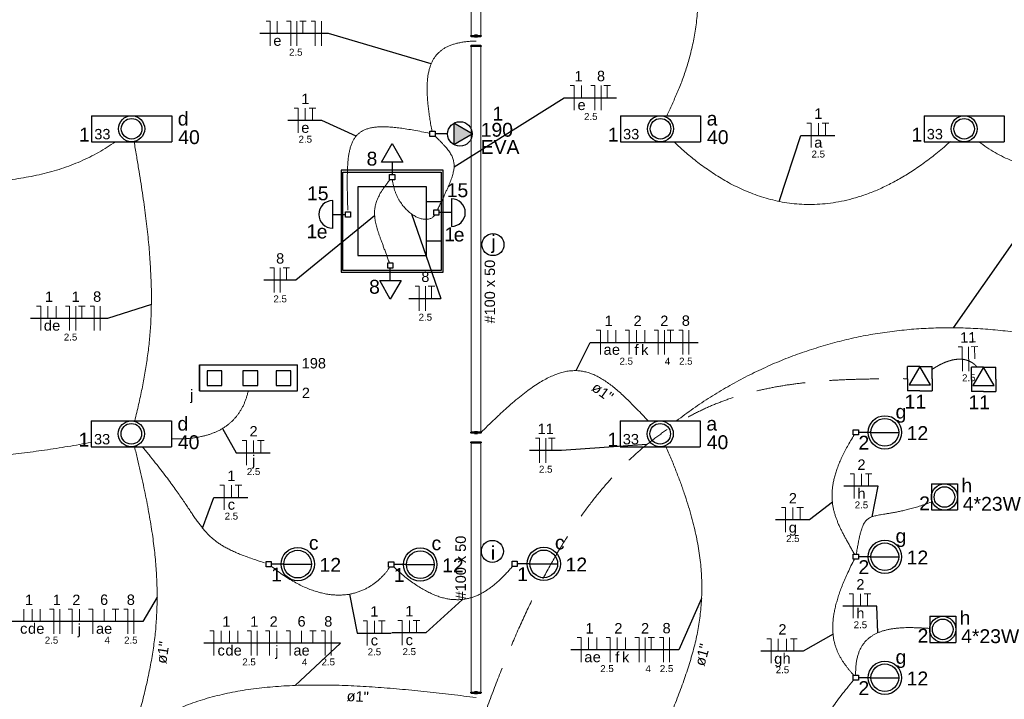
# Model space of a CAD drawing. Header units: millimetres. Extents: x 7 to 269, y 1 to 169.
# Tile 87 of 113: x 59 to 69, y 55 to 62. Entities that reach past the tile are written whole.
import ezdxf

# ---------------------------------------------------------------- set-up
doc = ezdxf.new("R2010")
doc.units = ezdxf.units.MM
doc.header["$MEASUREMENT"] = 0
doc.linetypes.add('Dashed', pattern=[0.75, 0.5, -0.25])
for name, color, linetype, lineweight in [('Eletroduto - Marco Polo', 6, 'Continuous', 9), ('Fiação - Marco Polo', 3, 'Continuous', 9), ('Layout-02 - Marco Polo', 243, 'Continuous', 50), ('Linha de Chamada - Marco Polo', 1, 'Continuous', 25), ('Luminárias - Marco Polo', 5, 'Continuous', 25), ('Textos - Marco Polo', 143, 'Continuous', 25), ('Tomadas - Marco Polo', 150, 'Continuous', 25)]:
    doc.layers.add(name, color=color, linetype=linetype, lineweight=lineweight)
doc.layers.add('Parede - Marco Polo', color=7, linetype='Continuous')
doc.styles.add('Arial', font='arial.ttf')

msp = doc.modelspace()

# ---------------------------------------------------------------- hatches: boundary and pattern name
at = {"layer": 'Tomadas - Marco Polo', "linetype": 'Continuous'}
for points in [[(63.181, 60.617), (63.369, 60.617), (63.181, 60.725)], [(63.181, 60.617), (63.369, 60.617), (63.181, 60.509)]]:
    msp.add_hatch(color=256, dxfattribs=at).paths.add_polyline_path(points)

# ---------------------------------------------------------------- linework, layer by layer
at = {"layer": 'Eletroduto - Marco Polo', "linetype": 'Continuous'}
for p, q in [((63.358, 61.614), (63.358, 63.134)), ((63.458, 61.614), (63.458, 63.134)), ((63.358, 57.573), (63.358, 61.514)), ((63.458, 57.573), (63.458, 61.514)), ((63.358, 54.923), (63.358, 57.473)), ((63.458, 54.923), (63.458, 57.473))]:
    msp.add_line(p, q, dxfattribs=at)
for points in [[(65.339, 63.656), (65.394, 63.504), (65.444, 63.357), (65.488, 63.216), (65.527, 63.079), (65.561, 62.947), (65.59, 62.82), (65.614, 62.697), (65.634, 62.579), (65.649, 62.464), (65.661, 62.354), (65.668, 62.248), (65.672, 62.146), (65.673, 62.047), (65.67, 61.952), (65.664, 61.86), (65.655, 61.772), (65.644, 61.686), (65.63, 61.604), (65.614, 61.525), (65.596, 61.448), (65.577, 61.374), (65.555, 61.302), (65.533, 61.233), (65.509, 61.166), (65.484, 61.101), (65.458, 61.038), (65.431, 60.977), (65.405, 60.918), (65.378, 60.86), (65.351, 60.803)], [(62.959, 60.643), (62.948, 60.706), (62.938, 60.766), (62.93, 60.824), (62.923, 60.88), (62.917, 60.933), (62.913, 60.984), (62.911, 61.032), (62.91, 61.078), (62.911, 61.122), (62.913, 61.164), (62.917, 61.203), (62.924, 61.24), (62.932, 61.275), (62.942, 61.308), (62.954, 61.339), (62.968, 61.368), (62.984, 61.394), (63.002, 61.419), (63.023, 61.441), (63.046, 61.462), (63.071, 61.481), (63.098, 61.497), (63.128, 61.512), (63.16, 61.525), (63.195, 61.536), (63.232, 61.545), (63.272, 61.553), (63.315, 61.558), (63.36, 61.562), (63.408, 61.564)], [(62.937, 60.623), (62.854, 60.64), (62.776, 60.655), (62.704, 60.667), (62.637, 60.677), (62.574, 60.684), (62.517, 60.688), (62.465, 60.69), (62.416, 60.689), (62.373, 60.685), (62.333, 60.678), (62.297, 60.668), (62.265, 60.655), (62.236, 60.639), (62.211, 60.62), (62.188, 60.598), (62.169, 60.572), (62.153, 60.544), (62.139, 60.511), (62.127, 60.476), (62.118, 60.437), (62.11, 60.394), (62.105, 60.348), (62.101, 60.298), (62.098, 60.244), (62.097, 60.186), (62.097, 60.125), (62.097, 60.06), (62.098, 59.991), (62.1, 59.918), (62.102, 59.841)], [(62.991, 60.593), (63.018, 60.567), (63.044, 60.543), (63.066, 60.519), (63.087, 60.497), (63.106, 60.476), (63.122, 60.455), (63.137, 60.435), (63.149, 60.415), (63.16, 60.396), (63.168, 60.377), (63.175, 60.357), (63.18, 60.338), (63.183, 60.319), (63.185, 60.299), (63.184, 60.279), (63.183, 60.259), (63.179, 60.238), (63.174, 60.216), (63.168, 60.193), (63.16, 60.169), (63.151, 60.143), (63.141, 60.117), (63.129, 60.089), (63.116, 60.059), (63.102, 60.028), (63.087, 59.995), (63.07, 59.96), (63.053, 59.923), (63.035, 59.884), (63.015, 59.842)], [(59.735, 60.538), (59.651, 60.482), (59.563, 60.429), (59.473, 60.382), (59.38, 60.338), (59.285, 60.299), (59.186, 60.264), (59.086, 60.234), (58.983, 60.207), (58.878, 60.185), (58.771, 60.166), (58.663, 60.151), (58.552, 60.141), (58.44, 60.134), (58.326, 60.131), (58.211, 60.131), (58.094, 60.135), (57.977, 60.143), (57.858, 60.154), (57.738, 60.169), (57.618, 60.187), (57.497, 60.208), (57.375, 60.232), (57.253, 60.26), (57.131, 60.291), (57.008, 60.325), (56.885, 60.362), (56.762, 60.402), (56.64, 60.444), (56.517, 60.49), (56.396, 60.538)], [(59.925, 60.536), (59.949, 60.399), (59.971, 60.266), (59.992, 60.139), (60.01, 60.016), (60.027, 59.897), (60.042, 59.783), (60.055, 59.673), (60.067, 59.566), (60.077, 59.463), (60.085, 59.363), (60.091, 59.267), (60.096, 59.173), (60.1, 59.081), (60.101, 58.992), (60.101, 58.905), (60.1, 58.82), (60.097, 58.737), (60.093, 58.655), (60.087, 58.574), (60.079, 58.494), (60.071, 58.415), (60.06, 58.336), (60.049, 58.257), (60.036, 58.179), (60.022, 58.1), (60.006, 58.021), (59.989, 57.941), (59.971, 57.86), (59.952, 57.778), (59.931, 57.694)], [(68.241, 60.54), (68.108, 60.427), (67.977, 60.326), (67.849, 60.238), (67.723, 60.161), (67.599, 60.095), (67.478, 60.039), (67.359, 59.994), (67.243, 59.958), (67.129, 59.931), (67.018, 59.912), (66.909, 59.902), (66.803, 59.898), (66.7, 59.902), (66.6, 59.912), (66.502, 59.928), (66.408, 59.95), (66.316, 59.976), (66.228, 60.007), (66.143, 60.042), (66.06, 60.08), (65.981, 60.121), (65.906, 60.165), (65.833, 60.21), (65.764, 60.257), (65.698, 60.304), (65.636, 60.352), (65.577, 60.4), (65.522, 60.447), (65.471, 60.493), (65.423, 60.537)], [(71.103, 60.568), (71.037, 60.545), (70.968, 60.522), (70.896, 60.497), (70.821, 60.472), (70.744, 60.447), (70.665, 60.422), (70.584, 60.397), (70.5, 60.372), (70.415, 60.348), (70.328, 60.326), (70.24, 60.304), (70.151, 60.285), (70.06, 60.267), (69.969, 60.252), (69.877, 60.239), (69.784, 60.228), (69.691, 60.221), (69.598, 60.218), (69.505, 60.218), (69.412, 60.221), (69.319, 60.229), (69.227, 60.242), (69.136, 60.259), (69.045, 60.282), (68.956, 60.309), (68.868, 60.343), (68.781, 60.382), (68.696, 60.427), (68.612, 60.479), (68.531, 60.538)], [(62.531, 60.15), (62.507, 60.12), (62.486, 60.092), (62.466, 60.065), (62.449, 60.038), (62.433, 60.013), (62.42, 59.988), (62.408, 59.964), (62.398, 59.94), (62.39, 59.917), (62.384, 59.894), (62.379, 59.871), (62.376, 59.849), (62.375, 59.826), (62.374, 59.803), (62.376, 59.779), (62.378, 59.755), (62.382, 59.73), (62.387, 59.705), (62.394, 59.679), (62.401, 59.652), (62.41, 59.624), (62.419, 59.595), (62.43, 59.564), (62.441, 59.532), (62.454, 59.499), (62.467, 59.463), (62.481, 59.426), (62.495, 59.387), (62.51, 59.346), (62.526, 59.303)], [(62.556, 60.151), (62.561, 60.119), (62.567, 60.089), (62.575, 60.059), (62.584, 60.031), (62.595, 60.004), (62.606, 59.978), (62.619, 59.953), (62.633, 59.929), (62.648, 59.907), (62.663, 59.886), (62.68, 59.867), (62.697, 59.848), (62.714, 59.832), (62.732, 59.816), (62.75, 59.802), (62.768, 59.79), (62.787, 59.779), (62.805, 59.769), (62.823, 59.762), (62.842, 59.756), (62.859, 59.751), (62.877, 59.748), (62.893, 59.747), (62.91, 59.748), (62.925, 59.75), (62.94, 59.754), (62.953, 59.76), (62.966, 59.768), (62.978, 59.778), (62.988, 59.789)], [(65.45, 57.694), (65.621, 57.819), (65.795, 57.935), (65.972, 58.041), (66.151, 58.139), (66.334, 58.228), (66.518, 58.309), (66.705, 58.38), (66.895, 58.443), (67.086, 58.497), (67.279, 58.543), (67.474, 58.58), (67.671, 58.608), (67.869, 58.628), (68.068, 58.639), (68.268, 58.642), (68.47, 58.636), (68.672, 58.622), (68.875, 58.6), (69.078, 58.569), (69.281, 58.53), (69.485, 58.483), (69.689, 58.427), (69.893, 58.364), (70.096, 58.292), (70.299, 58.212), (70.502, 58.124), (70.704, 58.029), (70.905, 57.925), (71.104, 57.813), (71.303, 57.693)], [(63.457, 57.573), (63.544, 57.659), (63.626, 57.738), (63.705, 57.81), (63.779, 57.876), (63.851, 57.936), (63.919, 57.989), (63.983, 58.036), (64.045, 58.077), (64.105, 58.112), (64.162, 58.141), (64.217, 58.165), (64.27, 58.183), (64.321, 58.196), (64.371, 58.203), (64.42, 58.205), (64.468, 58.202), (64.514, 58.194), (64.561, 58.181), (64.607, 58.164), (64.653, 58.142), (64.699, 58.115), (64.746, 58.084), (64.793, 58.049), (64.841, 58.01), (64.89, 57.966), (64.941, 57.919), (64.993, 57.868), (65.047, 57.813), (65.103, 57.755), (65.161, 57.693)], [(61.088, 57.998), (61.079, 57.963), (61.069, 57.929), (61.057, 57.897), (61.045, 57.866), (61.031, 57.837), (61.015, 57.809), (60.999, 57.782), (60.981, 57.756), (60.962, 57.732), (60.942, 57.709), (60.921, 57.688), (60.898, 57.668), (60.875, 57.649), (60.85, 57.631), (60.824, 57.615), (60.797, 57.599), (60.769, 57.585), (60.74, 57.573), (60.709, 57.561), (60.678, 57.551), (60.645, 57.542), (60.612, 57.534), (60.577, 57.527), (60.541, 57.521), (60.505, 57.516), (60.467, 57.513), (60.428, 57.51), (60.388, 57.509), (60.347, 57.509), (60.306, 57.51)], [(59.487, 57.474), (59.369, 57.452), (59.25, 57.432), (59.132, 57.413), (59.014, 57.395), (58.897, 57.379), (58.78, 57.364), (58.664, 57.35), (58.549, 57.338), (58.434, 57.327), (58.32, 57.318), (58.208, 57.31), (58.096, 57.303), (57.986, 57.298), (57.878, 57.294), (57.771, 57.292), (57.665, 57.291), (57.561, 57.292), (57.459, 57.294), (57.36, 57.297), (57.262, 57.302), (57.166, 57.308), (57.073, 57.316), (56.982, 57.325), (56.894, 57.335), (56.808, 57.347), (56.725, 57.36), (56.645, 57.375), (56.568, 57.391), (56.494, 57.409), (56.423, 57.428)], [(67.26, 57.55), (67.223, 57.489), (67.19, 57.431), (67.16, 57.376), (67.134, 57.322), (67.111, 57.271), (67.092, 57.221), (67.075, 57.174), (67.062, 57.129), (67.051, 57.085), (67.043, 57.042), (67.038, 57.001), (67.035, 56.962), (67.034, 56.923), (67.036, 56.886), (67.039, 56.85), (67.045, 56.814), (67.052, 56.779), (67.062, 56.745), (67.072, 56.711), (67.085, 56.678), (67.098, 56.645), (67.113, 56.611), (67.129, 56.578), (67.146, 56.545), (67.164, 56.511), (67.183, 56.477), (67.202, 56.442), (67.222, 56.407), (67.242, 56.371), (67.262, 56.334)], [(59.93, 57.427), (59.96, 57.303), (59.988, 57.183), (60.014, 57.067), (60.037, 56.955), (60.059, 56.847), (60.078, 56.741), (60.095, 56.639), (60.111, 56.54), (60.124, 56.444), (60.135, 56.35), (60.144, 56.258), (60.151, 56.167), (60.156, 56.079), (60.159, 55.992), (60.16, 55.906), (60.159, 55.82), (60.156, 55.736), (60.151, 55.652), (60.145, 55.568), (60.136, 55.484), (60.125, 55.399), (60.112, 55.314), (60.097, 55.228), (60.08, 55.141), (60.062, 55.053), (60.041, 54.963), (60.019, 54.871), (59.994, 54.778), (59.968, 54.682), (59.94, 54.583)], [(60.009, 57.43), (60.078, 57.346), (60.141, 57.267), (60.199, 57.193), (60.252, 57.124), (60.3, 57.059), (60.343, 56.998), (60.383, 56.941), (60.42, 56.888), (60.454, 56.839), (60.485, 56.793), (60.515, 56.749), (60.542, 56.709), (60.569, 56.672), (60.595, 56.637), (60.62, 56.604), (60.645, 56.573), (60.671, 56.545), (60.698, 56.518), (60.727, 56.492), (60.757, 56.468), (60.789, 56.444), (60.824, 56.422), (60.862, 56.4), (60.904, 56.379), (60.95, 56.357), (61, 56.336), (61.055, 56.315), (61.115, 56.293), (61.18, 56.27), (61.252, 56.247)], [(65.342, 57.431), (65.396, 57.306), (65.444, 57.185), (65.489, 57.068), (65.529, 56.955), (65.565, 56.845), (65.596, 56.739), (65.623, 56.636), (65.647, 56.536), (65.666, 56.439), (65.682, 56.344), (65.694, 56.251), (65.702, 56.16), (65.707, 56.071), (65.708, 55.983), (65.706, 55.896), (65.701, 55.811), (65.692, 55.726), (65.681, 55.641), (65.667, 55.557), (65.65, 55.473), (65.63, 55.389), (65.607, 55.305), (65.582, 55.219), (65.554, 55.133), (65.524, 55.046), (65.492, 54.957), (65.458, 54.867), (65.422, 54.775), (65.383, 54.68), (65.343, 54.584)], [(67.281, 56.335), (67.29, 56.388), (67.299, 56.436), (67.307, 56.479), (67.315, 56.517), (67.324, 56.551), (67.333, 56.581), (67.342, 56.607), (67.351, 56.63), (67.362, 56.649), (67.373, 56.666), (67.385, 56.68), (67.399, 56.692), (67.414, 56.702), (67.431, 56.711), (67.449, 56.718), (67.469, 56.724), (67.492, 56.729), (67.516, 56.734), (67.543, 56.739), (67.573, 56.743), (67.605, 56.749), (67.64, 56.755), (67.679, 56.762), (67.72, 56.77), (67.765, 56.78), (67.814, 56.792), (67.866, 56.806), (67.922, 56.823), (67.982, 56.843), (68.047, 56.865)], [(67.263, 56.282), (67.227, 56.214), (67.196, 56.148), (67.167, 56.085), (67.142, 56.025), (67.12, 55.967), (67.101, 55.912), (67.085, 55.86), (67.071, 55.809), (67.06, 55.761), (67.052, 55.715), (67.046, 55.672), (67.043, 55.63), (67.041, 55.59), (67.042, 55.551), (67.045, 55.515), (67.049, 55.48), (67.056, 55.446), (67.064, 55.414), (67.074, 55.383), (67.085, 55.354), (67.097, 55.325), (67.111, 55.298), (67.126, 55.271), (67.142, 55.245), (67.159, 55.22), (67.177, 55.196), (67.195, 55.172), (67.214, 55.148), (67.233, 55.125), (67.253, 55.102)], [(61.322, 56.213), (61.387, 56.162), (61.451, 56.117), (61.513, 56.078), (61.573, 56.043), (61.631, 56.013), (61.688, 55.987), (61.743, 55.966), (61.797, 55.949), (61.848, 55.936), (61.898, 55.926), (61.946, 55.92), (61.993, 55.918), (62.037, 55.918), (62.08, 55.921), (62.122, 55.927), (62.161, 55.936), (62.199, 55.947), (62.235, 55.96), (62.269, 55.974), (62.301, 55.991), (62.332, 56.009), (62.361, 56.028), (62.388, 56.048), (62.413, 56.069), (62.437, 56.091), (62.459, 56.113), (62.479, 56.135), (62.497, 56.157), (62.514, 56.18), (62.528, 56.202)], [(62.571, 56.204), (62.628, 56.152), (62.684, 56.105), (62.738, 56.063), (62.791, 56.025), (62.842, 55.992), (62.892, 55.963), (62.94, 55.939), (62.987, 55.918), (63.033, 55.901), (63.078, 55.888), (63.121, 55.879), (63.163, 55.873), (63.204, 55.871), (63.244, 55.871), (63.283, 55.875), (63.321, 55.882), (63.358, 55.891), (63.394, 55.904), (63.43, 55.918), (63.464, 55.936), (63.498, 55.955), (63.531, 55.977), (63.564, 56), (63.596, 56.026), (63.628, 56.053), (63.659, 56.082), (63.689, 56.112), (63.72, 56.143), (63.75, 56.176), (63.779, 56.21)], [(67.275, 55.102), (67.275, 55.15), (67.278, 55.195), (67.283, 55.237), (67.29, 55.275), (67.3, 55.311), (67.312, 55.345), (67.326, 55.375), (67.342, 55.403), (67.36, 55.428), (67.38, 55.452), (67.402, 55.472), (67.426, 55.491), (67.451, 55.508), (67.477, 55.523), (67.505, 55.535), (67.534, 55.547), (67.565, 55.556), (67.596, 55.564), (67.629, 55.571), (67.663, 55.576), (67.697, 55.58), (67.732, 55.583), (67.768, 55.585), (67.804, 55.586), (67.841, 55.586), (67.879, 55.585), (67.916, 55.584), (67.954, 55.582), (67.992, 55.58), (68.03, 55.578)], [(60.064, 54.584), (60.145, 54.637), (60.23, 54.687), (60.317, 54.732), (60.407, 54.773), (60.501, 54.81), (60.597, 54.843), (60.696, 54.873), (60.797, 54.899), (60.901, 54.922), (61.007, 54.942), (61.115, 54.958), (61.226, 54.972), (61.338, 54.983), (61.452, 54.991), (61.567, 54.997), (61.684, 55), (61.803, 55.001), (61.922, 55), (62.043, 54.997), (62.165, 54.992), (62.288, 54.985), (62.411, 54.977), (62.535, 54.968), (62.659, 54.957), (62.784, 54.945), (62.909, 54.932), (63.034, 54.918), (63.159, 54.904), (63.284, 54.889), (63.408, 54.873)], [(67.253, 55.049), (67.187, 54.97), (67.127, 54.895), (67.074, 54.823), (67.027, 54.754), (66.987, 54.689), (66.952, 54.626), (66.924, 54.566), (66.9, 54.509), (66.882, 54.455), (66.868, 54.403), (66.859, 54.355), (66.855, 54.308), (66.855, 54.265), (66.858, 54.223), (66.866, 54.184), (66.876, 54.148), (66.89, 54.113), (66.907, 54.081), (66.927, 54.051), (66.949, 54.022), (66.973, 53.996), (66.999, 53.972), (67.027, 53.949), (67.057, 53.928), (67.087, 53.909), (67.119, 53.891), (67.151, 53.875), (67.184, 53.86), (67.217, 53.846), (67.25, 53.834)], [(59.493, 54.568), (59.295, 54.622), (59.106, 54.67), (58.927, 54.714), (58.756, 54.753), (58.594, 54.787), (58.441, 54.817), (58.295, 54.843), (58.157, 54.864), (58.027, 54.882), (57.903, 54.895), (57.786, 54.905), (57.675, 54.912), (57.569, 54.915), (57.47, 54.914), (57.375, 54.911), (57.285, 54.904), (57.2, 54.895), (57.119, 54.883), (57.041, 54.869), (56.967, 54.852), (56.896, 54.832), (56.827, 54.811), (56.761, 54.788), (56.697, 54.763), (56.634, 54.736), (56.573, 54.708), (56.512, 54.679), (56.452, 54.648), (56.392, 54.616), (56.332, 54.583)]]:
    msp.add_spline(points, degree=3, dxfattribs=at)
at = {"layer": 'Eletroduto - Marco Polo', "linetype": 'Dashed'}
for points in [[(68.053, 58.218), (68.074, 58.231), (68.095, 58.244), (68.115, 58.255), (68.134, 58.266), (68.154, 58.275), (68.173, 58.284), (68.191, 58.292), (68.21, 58.298), (68.227, 58.304), (68.245, 58.309), (68.262, 58.314), (68.279, 58.317), (68.295, 58.319), (68.311, 58.321), (68.326, 58.322), (68.342, 58.322), (68.356, 58.321), (68.371, 58.32), (68.385, 58.317), (68.398, 58.314), (68.411, 58.31), (68.424, 58.306), (68.436, 58.3), (68.448, 58.294), (68.46, 58.287), (68.471, 58.28), (68.482, 58.271), (68.492, 58.262), (68.502, 58.253), (68.511, 58.242)], [(63.06, 53.271), (63.187, 53.73), (63.316, 54.16), (63.447, 54.561), (63.581, 54.934), (63.716, 55.279), (63.853, 55.599), (63.992, 55.894), (64.133, 56.165), (64.276, 56.413), (64.422, 56.64), (64.569, 56.845), (64.719, 57.03), (64.871, 57.197), (65.024, 57.346), (65.181, 57.478), (65.339, 57.594), (65.5, 57.695), (65.663, 57.782), (65.828, 57.857), (65.995, 57.92), (66.165, 57.972), (66.337, 58.014), (66.512, 58.048), (66.689, 58.074), (66.868, 58.093), (67.05, 58.107), (67.234, 58.115), (67.421, 58.12), (67.61, 58.123), (67.802, 58.123)]]:
    msp.add_spline(points, degree=3, dxfattribs=at)
at = {"layer": 'Fiação - Marco Polo'}
for p, q in [((61.269, 61.766), (61.311, 61.766)), ((61.311, 61.516), (61.311, 61.766)), ((61.384, 61.641), (61.384, 61.766)), ((61.479, 61.766), (61.52, 61.766)), ((61.52, 61.516), (61.52, 61.766)), ((61.583, 61.516), (61.583, 61.766)), ((61.612, 61.766), (61.679, 61.766)), ((61.645, 61.641), (61.645, 61.766)), ((61.729, 61.766), (61.77, 61.766)), ((61.77, 61.516), (61.77, 61.766)), ((61.833, 61.516), (61.833, 61.766)), ((64.368, 61.111), (64.409, 61.111)), ((64.409, 60.861), (64.409, 61.111)), ((64.483, 60.986), (64.483, 61.111)), ((64.578, 61.111), (64.619, 61.111)), ((64.619, 60.861), (64.619, 61.111)), ((64.682, 60.861), (64.682, 61.111)), ((64.711, 61.111), (64.778, 61.111)), ((64.744, 60.986), (64.744, 61.111)), ((61.554, 60.879), (61.595, 60.879)), ((61.595, 60.629), (61.595, 60.879)), ((61.669, 60.754), (61.669, 60.879)), ((61.709, 60.879), (61.776, 60.879)), ((61.743, 60.754), (61.743, 60.879)), ((66.779, 60.728), (66.821, 60.728)), ((66.821, 60.478), (66.821, 60.728)), ((66.895, 60.603), (66.895, 60.728)), ((66.935, 60.728), (67.002, 60.728)), ((66.968, 60.603), (66.968, 60.728)), ((61.309, 59.252), (61.351, 59.252)), ((61.351, 59.002), (61.351, 59.252)), ((61.414, 59.002), (61.414, 59.252)), ((61.443, 59.252), (61.509, 59.252)), ((61.476, 59.127), (61.476, 59.252)), ((62.788, 59.065), (62.83, 59.065)), ((62.83, 58.815), (62.83, 59.065)), ((62.892, 58.815), (62.892, 59.065)), ((62.921, 59.065), (62.988, 59.065)), ((62.955, 58.94), (62.955, 59.065)), ((58.932, 58.863), (58.974, 58.863)), ((58.974, 58.613), (58.974, 58.863)), ((59.047, 58.738), (59.047, 58.863)), ((59.132, 58.738), (59.132, 58.863)), ((59.227, 58.863), (59.268, 58.863)), ((59.268, 58.613), (59.268, 58.863)), ((59.331, 58.613), (59.331, 58.863)), ((59.36, 58.863), (59.427, 58.863)), ((59.393, 58.738), (59.393, 58.863)), ((59.477, 58.863), (59.518, 58.863)), ((59.518, 58.613), (59.518, 58.863)), ((59.581, 58.613), (59.581, 58.863)), ((64.633, 58.618), (64.675, 58.618)), ((64.675, 58.368), (64.675, 58.618)), ((64.749, 58.493), (64.749, 58.618)), ((64.833, 58.493), (64.833, 58.618)), ((64.928, 58.618), (64.969, 58.618)), ((64.969, 58.368), (64.969, 58.618)), ((65.043, 58.493), (65.043, 58.618)), ((65.128, 58.493), (65.128, 58.618)), ((65.222, 58.618), (65.264, 58.618)), ((65.264, 58.368), (65.264, 58.618)), ((65.326, 58.368), (65.326, 58.618)), ((65.355, 58.618), (65.422, 58.618)), ((65.389, 58.493), (65.389, 58.618)), ((65.472, 58.618), (65.514, 58.618)), ((65.514, 58.368), (65.514, 58.618)), ((65.576, 58.368), (65.576, 58.618)), ((68.318, 58.447), (68.36, 58.447)), ((68.364, 58.198), (68.36, 58.447)), ((68.426, 58.198), (68.423, 58.448)), ((68.452, 58.449), (68.518, 58.45)), ((68.487, 58.324), (68.485, 58.449)), ((61.027, 57.492), (61.069, 57.492)), ((61.069, 57.242), (61.069, 57.492)), ((61.142, 57.367), (61.142, 57.492)), ((61.183, 57.492), (61.249, 57.492)), ((61.216, 57.367), (61.216, 57.492)), ((64.014, 57.516), (64.056, 57.516)), ((64.056, 57.266), (64.056, 57.516)), ((64.118, 57.266), (64.118, 57.516)), ((64.147, 57.516), (64.214, 57.516)), ((64.181, 57.391), (64.181, 57.516)), ((67.218, 57.152), (67.26, 57.152)), ((67.26, 56.902), (67.26, 57.152)), ((67.334, 57.027), (67.334, 57.152)), ((67.374, 57.152), (67.441, 57.152)), ((67.407, 57.027), (67.407, 57.152)), ((60.8, 57.038), (60.842, 57.038)), ((60.842, 56.788), (60.842, 57.038)), ((60.916, 56.913), (60.916, 57.038)), ((60.956, 57.038), (61.022, 57.038)), ((60.989, 56.913), (60.989, 57.038)), ((66.519, 56.809), (66.561, 56.809)), ((66.561, 56.559), (66.561, 56.809)), ((66.635, 56.684), (66.635, 56.809)), ((66.675, 56.809), (66.742, 56.809)), ((66.708, 56.684), (66.708, 56.809)), ((67.207, 55.931), (67.249, 55.931)), ((67.249, 55.681), (67.249, 55.931)), ((67.323, 55.806), (67.323, 55.931)), ((67.363, 55.931), (67.43, 55.931)), ((67.396, 55.806), (67.396, 55.931)), ((58.801, 55.649), (58.801, 55.774)), ((58.886, 55.649), (58.886, 55.774)), ((58.97, 55.649), (58.97, 55.774)), ((59.065, 55.774), (59.106, 55.774)), ((59.106, 55.524), (59.106, 55.774)), ((59.169, 55.524), (59.169, 55.774)), ((59.252, 55.774), (59.294, 55.774)), ((59.294, 55.524), (59.294, 55.774)), ((59.368, 55.649), (59.368, 55.774)), ((59.462, 55.774), (59.504, 55.774)), ((59.504, 55.524), (59.504, 55.774)), ((59.62, 55.649), (59.62, 55.774)), ((59.702, 55.774), (59.769, 55.774)), ((59.736, 55.649), (59.736, 55.774)), ((59.819, 55.774), (59.861, 55.774)), ((59.861, 55.524), (59.861, 55.774)), ((59.923, 55.524), (59.923, 55.774)), ((62.258, 55.655), (62.3, 55.655)), ((62.3, 55.405), (62.3, 55.655)), ((62.374, 55.53), (62.374, 55.655)), ((62.414, 55.655), (62.481, 55.655)), ((62.447, 55.53), (62.447, 55.655)), ((62.613, 55.658), (62.655, 55.658)), ((62.655, 55.408), (62.655, 55.658)), ((62.729, 55.533), (62.729, 55.658)), ((62.769, 55.658), (62.836, 55.658)), ((62.802, 55.533), (62.802, 55.658)), ((60.697, 55.552), (60.739, 55.552)), ((60.739, 55.302), (60.739, 55.552)), ((60.812, 55.427), (60.812, 55.552)), ((60.897, 55.427), (60.897, 55.552)), ((60.982, 55.427), (60.982, 55.552)), ((61.076, 55.552), (61.118, 55.552)), ((61.118, 55.302), (61.118, 55.552)), ((61.18, 55.302), (61.18, 55.552)), ((61.264, 55.552), (61.305, 55.552)), ((61.305, 55.302), (61.305, 55.552)), ((61.379, 55.427), (61.379, 55.552)), ((61.473, 55.552), (61.515, 55.552)), ((61.515, 55.302), (61.515, 55.552)), ((61.631, 55.427), (61.631, 55.552)), ((61.714, 55.552), (61.78, 55.552)), ((61.747, 55.427), (61.747, 55.552)), ((61.83, 55.552), (61.872, 55.552)), ((61.872, 55.302), (61.872, 55.552)), ((61.934, 55.302), (61.934, 55.552)), ((64.437, 55.484), (64.479, 55.484)), ((64.479, 55.234), (64.479, 55.484)), ((64.553, 55.359), (64.553, 55.484)), ((64.637, 55.359), (64.637, 55.484)), ((64.732, 55.484), (64.774, 55.484)), ((64.774, 55.234), (64.774, 55.484)), ((64.847, 55.359), (64.847, 55.484)), ((64.932, 55.359), (64.932, 55.484)), ((65.026, 55.484), (65.068, 55.484)), ((65.068, 55.234), (65.068, 55.484)), ((65.13, 55.234), (65.13, 55.484)), ((65.16, 55.484), (65.226, 55.484)), ((65.193, 55.359), (65.193, 55.484)), ((65.276, 55.484), (65.318, 55.484)), ((65.318, 55.234), (65.318, 55.484)), ((65.38, 55.234), (65.38, 55.484)), ((66.371, 55.472), (66.413, 55.472)), ((66.413, 55.222), (66.413, 55.472)), ((66.486, 55.347), (66.486, 55.472)), ((66.571, 55.347), (66.571, 55.472)), ((66.611, 55.472), (66.678, 55.472)), ((66.645, 55.347), (66.645, 55.472))]:
    msp.add_line(p, q, dxfattribs=at)
at = {"layer": 'Layout-02 - Marco Polo'}
for p, q in [((63.358, 61.609), (63.358, 61.619)), ((63.358, 61.614), (63.393, 61.614)), ((63.393, 61.619), (63.423, 61.619)), ((63.393, 61.609), (63.393, 61.619)), ((63.393, 61.609), (63.423, 61.609)), ((63.423, 61.609), (63.423, 61.619)), ((63.423, 61.614), (63.458, 61.614)), ((63.458, 61.609), (63.458, 61.619)), ((63.358, 61.509), (63.358, 61.519)), ((63.458, 61.514), (63.358, 61.514)), ((63.458, 61.509), (63.458, 61.519)), ((63.358, 57.568), (63.358, 57.578)), ((63.358, 57.573), (63.393, 57.573)), ((63.393, 57.578), (63.423, 57.578)), ((63.393, 57.568), (63.393, 57.578)), ((63.393, 57.568), (63.423, 57.568)), ((63.423, 57.568), (63.423, 57.578)), ((63.423, 57.573), (63.458, 57.573)), ((63.458, 57.568), (63.458, 57.578)), ((63.358, 57.468), (63.358, 57.478)), ((63.458, 57.473), (63.358, 57.473)), ((63.458, 57.468), (63.458, 57.478)), ((63.358, 54.918), (63.358, 54.928)), ((63.358, 54.923), (63.393, 54.923)), ((63.393, 54.928), (63.423, 54.928)), ((63.393, 54.918), (63.393, 54.928)), ((63.393, 54.918), (63.423, 54.918)), ((63.423, 54.918), (63.423, 54.928)), ((63.423, 54.923), (63.458, 54.923)), ((63.458, 54.918), (63.458, 54.928))]:
    msp.add_line(p, q, dxfattribs=at)
at = {"layer": 'Linha de Chamada - Marco Polo'}
for p, q in [((61.905, 61.641), (61.207, 61.641)), ((62.951, 61.333), (61.905, 61.641)), ((63.185, 60.283), (64.305, 60.986)), ((64.305, 60.986), (64.84, 60.986)), ((61.839, 60.754), (61.491, 60.754)), ((62.186, 60.595), (61.839, 60.754)), ((66.497, 59.93), (66.717, 60.603)), ((66.717, 60.603), (67.064, 60.603)), ((62.375, 59.782), (61.572, 59.127)), ((62.75, 59.802), (63.05, 58.94)), ((68.272, 58.642), (68.875, 59.503)), ((61.572, 59.127), (61.247, 59.127)), ((60.101, 58.879), (59.653, 58.738)), ((62.725, 58.94), (63.05, 58.94)), ((59.653, 58.738), (58.87, 58.738)), ((64.428, 58.205), (64.571, 58.493)), ((64.571, 58.493), (65.669, 58.493)), ((60.826, 57.616), (60.965, 57.367)), ((60.965, 57.367), (61.312, 57.367)), ((64.277, 57.391), (63.952, 57.391)), ((65.147, 57.451), (64.277, 57.391)), ((67.503, 57.027), (67.156, 57.027)), ((67.442, 56.715), (67.503, 57.027)), ((60.622, 56.601), (60.738, 56.913)), ((60.738, 56.913), (61.085, 56.913)), ((67.038, 56.864), (66.804, 56.684)), ((66.804, 56.684), (66.457, 56.684)), ((60.16, 55.895), (60.015, 55.649)), ((62.118, 55.927), (62.196, 55.53)), ((63.269, 55.873), (62.898, 55.533)), ((65.705, 55.882), (65.473, 55.359)), ((67.492, 55.806), (67.145, 55.806)), ((67.499, 55.533), (67.492, 55.806)), ((60.015, 55.649), (58.623, 55.649)), ((62.196, 55.53), (62.543, 55.53)), ((62.898, 55.533), (62.551, 55.533)), ((67.044, 55.52), (66.741, 55.347)), ((62.027, 55.427), (60.634, 55.427)), ((61.565, 54.996), (62.027, 55.427)), ((65.473, 55.359), (64.375, 55.359)), ((66.741, 55.347), (66.309, 55.347))]:
    msp.add_line(p, q, dxfattribs=at)
for centre in [(63.58, 59.489), (63.575, 56.363)]:
    msp.add_circle(centre, 0.112, dxfattribs=at)
at = {"layer": 'Luminárias - Marco Polo'}
for p, q in [((59.492, 60.803), (60.308, 60.803)), ((59.492, 60.803), (59.492, 60.538)), ((60.308, 60.803), (60.308, 60.538)), ((64.879, 60.803), (65.695, 60.803)), ((64.879, 60.803), (64.879, 60.538)), ((65.695, 60.803), (65.695, 60.538)), ((67.972, 60.803), (68.788, 60.803)), ((67.972, 60.803), (67.972, 60.538)), ((68.788, 60.803), (68.788, 60.538)), ((59.492, 60.538), (60.308, 60.538)), ((64.879, 60.538), (65.695, 60.538)), ((67.972, 60.538), (68.788, 60.538)), ((61.948, 59.655), (61.948, 59.938)), ((63.158, 59.958), (63.158, 59.675)), ((61.948, 59.797), (62.077, 59.797)), ((62.077, 59.77), (62.077, 59.823)), ((62.077, 59.823), (62.13, 59.823)), ((62.13, 59.823), (62.13, 59.77)), ((62.977, 59.79), (62.977, 59.843)), ((62.977, 59.843), (63.03, 59.843)), ((63.03, 59.79), (62.977, 59.79)), ((63.03, 59.843), (63.03, 59.79)), ((63.158, 59.816), (63.03, 59.816)), ((62.13, 59.77), (62.077, 59.77)), ((60.591, 58.264), (60.591, 57.999)), ((60.591, 58.264), (61.591, 58.264)), ((60.591, 57.999), (60.591, 58.264)), ((61.591, 57.999), (61.591, 58.264)), ((60.591, 57.999), (61.591, 57.999)), ((59.489, 57.694), (60.305, 57.694)), ((59.489, 57.694), (59.489, 57.429)), ((60.305, 57.694), (60.305, 57.429)), ((64.876, 57.694), (65.692, 57.694)), ((64.876, 57.694), (64.876, 57.429)), ((65.692, 57.694), (65.692, 57.429)), ((67.25, 57.603), (67.303, 57.603)), ((67.25, 57.55), (67.25, 57.603)), ((67.303, 57.603), (67.303, 57.55)), ((67.431, 57.576), (67.303, 57.576)), ((67.431, 57.576), (67.713, 57.576)), ((67.303, 57.55), (67.25, 57.55)), ((59.489, 57.429), (60.305, 57.429)), ((64.876, 57.429), (65.692, 57.429)), ((68.047, 57.05), (68.312, 57.05)), ((68.047, 57.05), (68.047, 56.785)), ((68.312, 57.05), (68.312, 56.785)), ((68.047, 56.785), (68.312, 56.785)), ((63.775, 56.263), (63.828, 56.263)), ((63.775, 56.21), (63.775, 56.263)), ((63.828, 56.263), (63.828, 56.21)), ((67.25, 56.335), (67.303, 56.335)), ((67.25, 56.282), (67.25, 56.335)), ((67.303, 56.282), (67.25, 56.282)), ((67.303, 56.335), (67.303, 56.282)), ((67.431, 56.308), (67.303, 56.308)), ((67.431, 56.308), (67.713, 56.308)), ((61.269, 56.26), (61.322, 56.26)), ((61.269, 56.207), (61.269, 56.26)), ((61.322, 56.207), (61.269, 56.207)), ((61.322, 56.26), (61.322, 56.207)), ((61.45, 56.233), (61.322, 56.233)), ((61.45, 56.233), (61.733, 56.233)), ((62.518, 56.255), (62.571, 56.255)), ((62.518, 56.202), (62.518, 56.255)), ((62.571, 56.202), (62.518, 56.202)), ((62.571, 56.255), (62.571, 56.202)), ((62.699, 56.228), (62.571, 56.228)), ((62.699, 56.228), (62.981, 56.228)), ((63.828, 56.21), (63.775, 56.21)), ((63.956, 56.236), (63.828, 56.236)), ((63.956, 56.236), (64.239, 56.236)), ((68.029, 55.701), (68.294, 55.701)), ((68.029, 55.701), (68.029, 55.436)), ((68.294, 55.701), (68.294, 55.436)), ((68.029, 55.436), (68.294, 55.436)), ((67.25, 55.102), (67.303, 55.102)), ((67.25, 55.049), (67.25, 55.102)), ((67.303, 55.102), (67.303, 55.049)), ((67.431, 55.075), (67.303, 55.075)), ((67.431, 55.075), (67.713, 55.075)), ((67.303, 55.049), (67.25, 55.049))]:
    msp.add_line(p, q, dxfattribs=at)
for points in [[(60.668, 58.202), (60.668, 58.052), (60.819, 58.052), (60.819, 58.202), (60.668, 58.202)], [(61.033, 58.202), (61.033, 58.052), (61.184, 58.052), (61.184, 58.202), (61.033, 58.202)], [(61.372, 58.202), (61.372, 58.052), (61.523, 58.052), (61.523, 58.202), (61.372, 58.202)]]:
    msp.add_lwpolyline(points, close=True, dxfattribs=at)
for centre, radius in [((59.9, 60.67), 0.133), ((65.287, 60.67), 0.133), ((68.38, 60.67), 0.133), ((59.9, 60.67), 0.105), ((65.287, 60.67), 0.105), ((68.38, 60.67), 0.105), ((59.897, 57.561), 0.133), ((65.284, 57.561), 0.133), ((67.572, 57.576), 0.17), ((67.572, 57.576), 0.141), ((59.897, 57.561), 0.105), ((65.284, 57.561), 0.105), ((68.179, 56.917), 0.133), ((68.179, 56.917), 0.105), ((67.572, 56.308), 0.17), ((61.592, 56.233), 0.17), ((61.592, 56.233), 0.141), ((62.84, 56.228), 0.17), ((62.84, 56.228), 0.141), ((64.098, 56.236), 0.17), ((64.098, 56.236), 0.141), ((67.572, 56.308), 0.141), ((68.162, 55.568), 0.133), ((68.162, 55.568), 0.105), ((67.572, 55.075), 0.17), ((67.572, 55.075), 0.141)]:
    msp.add_circle(centre, radius, dxfattribs=at)
for centre, start, end in [((61.948, 59.797), 90, 270), ((63.158, 59.816), 270, 90)]:
    msp.add_arc(centre, 0.141, start, end, dxfattribs=at)
at = {"layer": 'Parede - Marco Polo'}
for p, q in [((62.033, 60.247), (62.033, 59.207)), ((63.073, 60.247), (62.033, 60.247)), ((62.053, 59.227), (62.053, 60.227)), ((62.053, 60.227), (63.053, 60.227)), ((63.053, 60.227), (63.053, 59.227)), ((63.073, 59.207), (63.073, 60.247)), ((62.203, 60.077), (62.203, 59.377)), ((62.903, 60.077), (62.203, 60.077)), ((62.903, 59.377), (62.903, 60.077)), ((63.053, 59.927), (62.903, 59.927)), ((62.903, 59.527), (63.053, 59.527)), ((62.203, 59.377), (62.903, 59.377)), ((62.033, 59.207), (63.073, 59.207)), ((63.053, 59.227), (62.053, 59.227))]:
    msp.add_line(p, q, dxfattribs=at)
at = {"layer": 'Tomadas - Marco Polo'}
for p, q in [((63.369, 60.617), (63.181, 60.726)), ((63.181, 60.726), (63.181, 60.509)), ((62.938, 60.591), (62.938, 60.644)), ((62.938, 60.644), (62.991, 60.644)), ((62.991, 60.591), (62.938, 60.591)), ((62.991, 60.644), (62.991, 60.591)), ((63.119, 60.617), (62.991, 60.617)), ((63.181, 60.509), (63.369, 60.617)), ((62.445, 60.331), (62.553, 60.519)), ((62.553, 60.519), (62.662, 60.331)), ((62.662, 60.331), (62.445, 60.331)), ((62.553, 60.331), (62.553, 60.203)), ((62.527, 60.203), (62.58, 60.203)), ((62.527, 60.15), (62.527, 60.203)), ((62.58, 60.203), (62.58, 60.15)), ((62.58, 60.15), (62.527, 60.15)), ((62.509, 59.303), (62.562, 59.303)), ((62.509, 59.25), (62.509, 59.303)), ((62.562, 59.303), (62.562, 59.25)), ((62.562, 59.25), (62.509, 59.25)), ((62.535, 59.122), (62.535, 59.25)), ((62.535, 58.935), (62.427, 59.122)), ((62.427, 59.122), (62.644, 59.122)), ((62.644, 59.122), (62.535, 58.935)), ((67.928, 58.248), (67.803, 58.248)), ((67.803, 58.123), (67.803, 58.248)), ((67.928, 58.248), (67.82, 58.061)), ((68.036, 58.061), (67.928, 58.248)), ((67.928, 58.248), (68.053, 58.248)), ((68.053, 58.123), (68.053, 58.248)), ((68.578, 58.242), (68.453, 58.242)), ((68.453, 58.117), (68.453, 58.242)), ((68.578, 58.242), (68.469, 58.055)), ((68.686, 58.055), (68.578, 58.242)), ((68.578, 58.242), (68.703, 58.242)), ((68.703, 58.117), (68.703, 58.242)), ((67.803, 58.123), (67.803, 57.998)), ((68.053, 58.123), (68.053, 57.998)), ((68.453, 58.117), (68.453, 57.992)), ((68.703, 58.117), (68.703, 57.992)), ((67.928, 57.998), (67.803, 57.998)), ((67.82, 58.061), (68.036, 58.061)), ((67.928, 57.998), (68.053, 57.998)), ((68.578, 57.992), (68.453, 57.992)), ((68.469, 58.055), (68.686, 58.055)), ((68.578, 57.992), (68.703, 57.992))]:
    msp.add_line(p, q, dxfattribs=at)
msp.add_circle((63.244, 60.617), 0.125, dxfattribs=at)

# ---------------------------------------------------------------- texts
at = {"layer": 'Fiação - Marco Polo', "attachment_point": 8, "line_spacing_factor": 0.798, "style": 'Arial'}
for s, insert, char_height, width in [('e', (61.385, 61.514), 0.106, 0.12708), ('2.5', (61.572, 61.414), 0.0706, 0.25416), ('1', (64.452, 61.153), 0.106, 0.12708), ('8', (64.681, 61.153), 0.106, 0.12708), ('1', (61.669, 60.921), 0.106, 0.12708), ('e', (64.483, 60.859), 0.106, 0.12708), ('1', (66.894, 60.771), 0.106, 0.12708), ('2.5', (64.577, 60.759), 0.0706, 0.25416), ('e', (61.669, 60.627), 0.106, 0.12708), ('2.5', (61.669, 60.527), 0.0706, 0.25416), ('a', (66.894, 60.476), 0.106, 0.12708), ('2.5', (66.894, 60.376), 0.0706, 0.25416), ('8', (61.413, 59.294), 0.106, 0.12708), ('8', (62.892, 59.107), 0.106, 0.12708), ('1', (59.059, 58.905), 0.106, 0.12708), ('1', (59.331, 58.905), 0.106, 0.12708), ('8', (59.549, 58.905), 0.106, 0.12708), ('2.5', (61.413, 58.9), 0.0706, 0.25416), ('2.5', (62.892, 58.713), 0.0706, 0.25416), ('1', (64.76, 58.66), 0.106, 0.12708), ('2', (65.054, 58.66), 0.106, 0.12708), ('2', (65.326, 58.66), 0.106, 0.12708), ('8', (65.545, 58.66), 0.106, 0.12708), ('d', (59.047, 58.611), 0.106, 0.12708), ('e', (59.132, 58.611), 0.106, 0.12708), ('2.5', (59.278, 58.511), 0.0706, 0.25416), ('a', (64.748, 58.365), 0.106, 0.12708), ('e', (64.833, 58.365), 0.106, 0.12708), ('f', (65.043, 58.365), 0.106, 0.12708), ('k', (65.127, 58.365), 0.106, 0.12708), ('2.5', (64.938, 58.265), 0.0706, 0.25416), ('4', (65.358, 58.265), 0.0706, 0.08472), ('2.5', (65.545, 58.265), 0.0706, 0.25416), ('2', (61.142, 57.534), 0.106, 0.12708), ('11', (64.118, 57.559), 0.1059, 0.25416), ('j', (61.142, 57.205), 0.106, 0.12708), ('2', (67.334, 57.194), 0.106, 0.12708), ('1', (60.916, 57.08), 0.106, 0.12708), ('2.5', (61.142, 57.14), 0.0706, 0.25416), ('2.5', (64.118, 57.164), 0.0706, 0.25416), ('2', (66.635, 56.851), 0.106, 0.12708), ('h', (67.334, 56.9), 0.106, 0.12708), ('c', (60.916, 56.786), 0.106, 0.12708), ('2.5', (67.334, 56.8), 0.0706, 0.25416), ('2.5', (60.916, 56.686), 0.0706, 0.25416), ('g', (66.635, 56.522), 0.106, 0.12708), ('2.5', (66.635, 56.457), 0.0706, 0.25416), ('2', (67.323, 55.974), 0.106, 0.12708), ('1', (58.855, 55.816), 0.106, 0.12708), ('1', (59.138, 55.816), 0.106, 0.12708), ('2', (59.337, 55.816), 0.106, 0.12708), ('6', (59.62, 55.816), 0.106, 0.12708), ('8', (59.892, 55.816), 0.106, 0.12708), ('1', (62.373, 55.698), 0.106, 0.12708), ('1', (62.728, 55.7), 0.106, 0.12708), ('h', (67.323, 55.679), 0.106, 0.12708), ('d', (58.886, 55.522), 0.106, 0.12708), ('1', (60.865, 55.595), 0.106, 0.12708), ('1', (61.149, 55.595), 0.106, 0.12708), ('2', (61.347, 55.595), 0.106, 0.12708), ('6', (61.631, 55.595), 0.106, 0.12708), ('8', (61.903, 55.595), 0.106, 0.12708), ('1', (64.564, 55.526), 0.106, 0.12708), ('2', (64.858, 55.526), 0.106, 0.12708), ('2', (65.13, 55.526), 0.106, 0.12708), ('8', (65.349, 55.526), 0.106, 0.12708), ('2.5', (67.323, 55.579), 0.0706, 0.25416), ('c', (58.801, 55.522), 0.106, 0.12708), ('e', (58.971, 55.522), 0.106, 0.12708), ('j', (59.367, 55.487), 0.106, 0.12708), ('ae', (59.62, 55.522), 0.1059, 0.25416), ('2', (66.529, 55.515), 0.106, 0.12708), ('2.5', (59.084, 55.422), 0.0706, 0.25416), ('4', (59.651, 55.422), 0.0706, 0.08472), ('2.5', (59.892, 55.422), 0.0706, 0.25416), ('c', (62.373, 55.403), 0.106, 0.12708), ('c', (62.728, 55.406), 0.106, 0.12708), ('c', (60.812, 55.3), 0.106, 0.12708), ('d', (60.897, 55.3), 0.106, 0.12708), ('e', (60.981, 55.3), 0.106, 0.12708), ('j', (61.379, 55.265), 0.106, 0.12708), ('ae', (61.631, 55.3), 0.1059, 0.25416), ('2.5', (62.373, 55.303), 0.0706, 0.25416), ('2.5', (62.728, 55.305), 0.0706, 0.25416), ('f', (64.847, 55.232), 0.106, 0.12708), ('k', (64.932, 55.232), 0.106, 0.12708), ('h', (66.571, 55.22), 0.106, 0.12708), ('2.5', (61.096, 55.2), 0.0706, 0.25416), ('4', (61.662, 55.2), 0.0706, 0.08472), ('2.5', (61.903, 55.2), 0.0706, 0.25416), ('a', (64.552, 55.232), 0.106, 0.12708), ('e', (64.638, 55.232), 0.106, 0.12708), ('g', (66.486, 55.185), 0.106, 0.12708), ('2.5', (64.742, 55.132), 0.0706, 0.25416), ('4', (65.162, 55.132), 0.0706, 0.08472), ('2.5', (65.349, 55.132), 0.0706, 0.25416), ('2.5', (66.529, 55.12), 0.0706, 0.25416)]:
    msp.add_mtext(s, dxfattribs=dict(at, insert=insert, char_height=char_height, width=width))
at = {"layer": 'Fiação - Marco Polo', "width": 0.25416, "attachment_point": 8, "rotation": 0.8193, "line_spacing_factor": 0.798, "style": 'Arial'}
for s, insert, char_height in [('11', (68.422, 58.491), 0.1059), ('2.5', (68.428, 58.096), 0.0706)]:
    msp.add_mtext(s, dxfattribs=dict(at, insert=insert, char_height=char_height))
at = {"layer": 'Linha de Chamada - Marco Polo', "char_height": 0.141, "width": 0.50832, "attachment_point": 8, "line_spacing_factor": 0.798, "style": 'Arial'}
for s, insert in [('j', (63.586, 59.404)), ('i', (63.581, 56.277))]:
    msp.add_mtext(s, dxfattribs=dict(at, insert=insert))
at = {"layer": 'Luminárias - Marco Polo', "char_height": 0.1059, "width": 0.25416, "attachment_point": 7, "line_spacing_factor": 0.798, "style": 'Arial'}
for insert in [(59.52, 60.561), (64.906, 60.561), (67.999, 60.561), (59.517, 57.452), (64.903, 57.452)]:
    msp.add_mtext('33', dxfattribs=dict(at, insert=insert))
at = {"layer": 'Textos - Marco Polo', "line_spacing_factor": 0.798, "style": 'Arial'}
for s, insert, char_height, width, attachment_point in [('d', (60.37, 60.701), 0.141, 0.16944, 7), ('1', (63.63, 60.753), 0.141, 0.16944, 8), ('a', (65.757, 60.701), 0.141, 0.16944, 7), ('1', (59.364, 60.54), 0.141, 0.16944, 7), ('40', (60.375, 60.512), 0.1412, 0.33888, 7), ('190', (63.62, 60.587), 0.1412, 0.50832, 8), ('1', (64.75, 60.54), 0.141, 0.16944, 7), ('40', (65.761, 60.512), 0.1412, 0.33888, 7), ('1', (67.843, 60.54), 0.141, 0.16944, 7), ('EVA', (63.653, 60.413), 0.1412, 0.50832, 8), ('8', (62.348, 60.293), 0.141, 0.16944, 8), ('15', (61.796, 59.939), 0.1412, 0.33888, 8), ('15', (63.219, 59.971), 0.1412, 0.33888, 8), ('1', (61.737, 59.554), 0.141, 0.16944, 8), ('e', (61.84, 59.55), 0.141, 0.16944, 8), ('1', (63.14, 59.524), 0.141, 0.16944, 8), ('e', (63.236, 59.519), 0.141, 0.16944, 8), ('8', (62.374, 58.987), 0.141, 0.16944, 8), ('198', (61.756, 58.226), 0.1059, 0.38124, 8), ('j', (60.513, 57.874), 0.106, 0.12708, 8), ('2', (61.675, 57.925), 0.106, 0.12708, 8), ('11', (67.883, 57.818), 0.1412, 0.33888, 8), ('11', (68.533, 57.812), 0.1412, 0.33888, 8), ('d', (60.367, 57.592), 0.141, 0.16944, 7), ('g', (67.736, 57.674), 0.141, 0.16944, 8), ('a', (65.754, 57.592), 0.141, 0.16944, 7), ('12', (67.904, 57.498), 0.1412, 0.33888, 8), ('1', (59.36, 57.431), 0.141, 0.16944, 7), ('40', (60.371, 57.403), 0.1412, 0.33888, 7), ('1', (64.746, 57.431), 0.141, 0.16944, 7), ('40', (65.758, 57.403), 0.1412, 0.33888, 7), ('2', (67.358, 57.4), 0.141, 0.16944, 8), ('h', (68.352, 56.964), 0.141, 0.16944, 7), ('2', (67.922, 56.782), 0.141, 0.16944, 7), ('4*23W', (68.366, 56.775), 0.1412, 0.8472, 7), ('c', (61.755, 56.378), 0.141, 0.16944, 8), ('c', (63.004, 56.373), 0.141, 0.16944, 8), ('c', (64.261, 56.381), 0.141, 0.16944, 8), ('g', (67.736, 56.407), 0.141, 0.16944, 8), ('12', (67.904, 56.23), 0.1412, 0.33888, 8), ('12', (61.924, 56.155), 0.1412, 0.33888, 8), ('12', (63.172, 56.15), 0.1412, 0.33888, 8), ('12', (64.43, 56.158), 0.1412, 0.33888, 8), ('2', (67.358, 56.132), 0.141, 0.16944, 8), ('1', (61.377, 56.057), 0.141, 0.16944, 8), ('1', (62.626, 56.052), 0.141, 0.16944, 8), ('1', (63.883, 56.06), 0.141, 0.16944, 8), ('h', (68.334, 55.615), 0.141, 0.16944, 7), ('2', (67.906, 55.433), 0.141, 0.16944, 7), ('4*23W', (68.349, 55.426), 0.1412, 0.8472, 7), ('g', (67.736, 55.174), 0.141, 0.16944, 8), ('12', (67.904, 54.997), 0.1412, 0.33888, 8), ('2', (67.358, 54.899), 0.141, 0.16944, 8)]:
    msp.add_mtext(s, dxfattribs=dict(at, insert=insert, char_height=char_height, width=width, attachment_point=attachment_point))
at = {"layer": 'Textos - Marco Polo', "char_height": 0.1059, "attachment_point": 8, "line_spacing_factor": 0.798, "style": 'Arial'}
for s, insert, width, rotation in [('#100 x 50', (63.603, 59.01), 1.14372, 90.0002), ('ø1"', (64.665, 57.943), 0.38124, 324.0191), ('#100 x 50', (63.306, 56.198), 1.14372, 90.0002), ('ø1"', (60.272, 55.324), 0.38124, 81.3199), ('ø1"', (65.766, 55.294), 0.38124, 74.9085), ('ø1"', (62.2, 54.829), 0.38124, 357.0959)]:
    msp.add_mtext(s, dxfattribs=dict(at, insert=insert, width=width, rotation=rotation))

doc.saveas('drawing.dxf')
